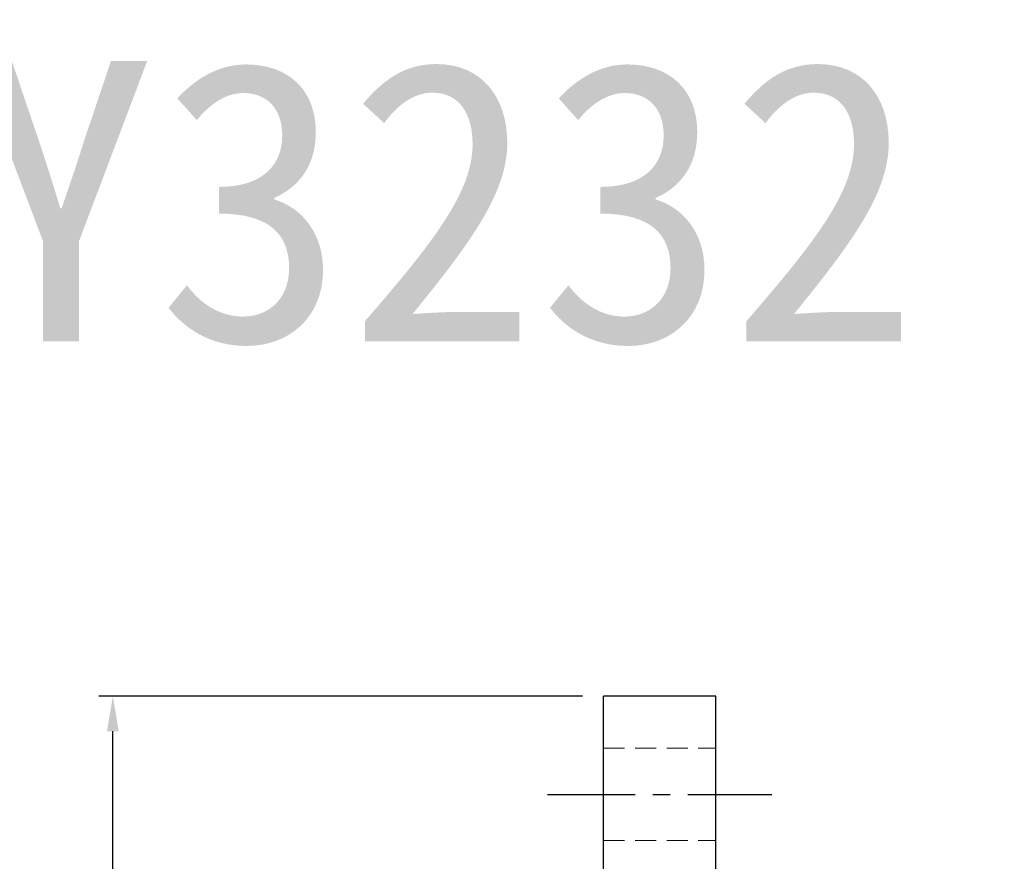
# Model space of a CAD drawing. Header units: millimetres. Extents: x -69 to 194, y -78 to 100.
# Tile 42 of 42: x 64 to 135, y 40 to 100. Entities that reach past the tile are written whole.
import ezdxf
from ezdxf.enums import TextEntityAlignment as Align

# ---------------------------------------------------------------- set-up
doc = ezdxf.new("R2010")
doc.units = ezdxf.units.MM
doc.linetypes.add('CENTER', pattern=[2, 1.25, -0.25, 0.25, -0.25])
doc.linetypes.add('DASHED', pattern=[0.75, 0.5, -0.25])
for name, color, linetype in [('CHA', 7, 'Continuous'), ('CL', 1, 'CENTER'), ('DIM', 4, 'Continuous'), ('HID', 2, 'DASHED'), ('OUT', 3, 'Continuous')]:
    doc.layers.add(name, color=color, linetype=linetype)
doc.styles.add('DIM-7', font='SIMPLEX.shx', dxfattribs={"width": 0.7, "bigfont": 'chineset.shx'})
doc.styles.add('T', font='kaiu.ttf')
doc.dimstyles.new('CNS', dxfattribs={"dimtxt": 3.5, "dimasz": 2.5, "dimexe": 1, "dimexo": 1.5, "dimgap": 0.09, "dimtad": 0, "dimdsep": 46, "dimtxsty": 'DIM-7', "dimcen": 0.09, "dimclrd": 1, "dimclre": 1, "dimclrt": 4, "dimadec": 0, "dimazin": 0, "dimtfac": 1, "dimtix": 1, "dimtmove": 2, "dimatfit": 3, "dimfxl": 1, "dimtvp": 0.971429, "dimtolj": 1, "dimarcsym": 0})

# ---------------------------------------------------------------- blocks, each defined once
blk = doc.blocks.new('*D5')
at = {"layer": 'DEFPOINTS', "color": 0, "transparency": 16777216}
for p in [(71.006, 51.5), (106.018, 51.5), (106.018, -51.5)]:
    blk.add_point(p, dxfattribs=at)
at = {"layer": 'DIM', "color": 0, "lineweight": -2, "transparency": 16777216}
for p, q in [((104.518, 51.5), (70.006, 51.5)), ((71.006, -49), (71.006, 49)), ((104.518, -51.5), (70.006, -51.5))]:
    blk.add_line(p, q, dxfattribs=at)
at = {"layer": 'DIM', "color": 0, "transparency": 16777216}
for points in [[(70.589, 49), (71.422, 49), (71.006, 51.5)], [(70.589, -49), (71.422, -49), (71.006, -51.5)]]:
    blk.add_solid(points, dxfattribs=at)
at = {"layer": 'DIM', "color": 0, "transparency": 16777216, "insert": (67.606, 0), "char_height": 3.5, "attachment_point": 5, "rotation": 90, "style": 'DIM-7'}
blk.add_mtext('\\A1;%%C103', dxfattribs=at)

msp = doc.modelspace()

# ---------------------------------------------------------------- linework, layer by layer
at = {"layer": 'CL', "color": 7, "ltscale": 5}
msp.add_line((102.018, 44.5), (118.018, 44.5), dxfattribs=at)
at = {"layer": 'HID', "color": 7, "lineweight": 15, "ltscale": 3}
for p, q in [((106.018, 47.8), (114.018, 47.8)), ((106.018, 41.2), (114.018, 41.2))]:
    msp.add_line(p, q, dxfattribs=at)
at = {"layer": 'OUT', "color": 7, "linetype": 'Continuous'}
for p, q in [((106.018, 0), (106.018, 51.5)), ((106.018, -51.5), (106.018, 51.5)), ((114.018, 51.5), (106.018, 51.5)), ((114.018, 0), (114.018, 51.5)), ((114.018, -51.5), (114.018, 51.5))]:
    msp.add_line(p, q, dxfattribs=at)

# ---------------------------------------------------------------- texts
at = {"layer": 'CHA', "style": 'T'}
msp.add_text('RFSY3232', height=20, dxfattribs=at).set_placement((74.11, 86.81), align=Align.MIDDLE)

# ---------------------------------------------------------------- dimensions: what is measured, and where the dimension line sits
at = {"layer": 'DIM', "color": 7}
dim = msp.add_linear_dim(base=(71.006, 51.5), p1=(106.018, -51.5), p2=(106.018, 51.5), angle=90, text='%%C<>', dimstyle='CNS', override={"dimclrd": 0, "dimclre": 0, "dimclrt": 0}, dxfattribs=at)
dim.commit()
dim.dimension.update_dxf_attribs({"geometry": '*D5', "text_midpoint": (67.606, 0)})

doc.saveas('drawing.dxf')
